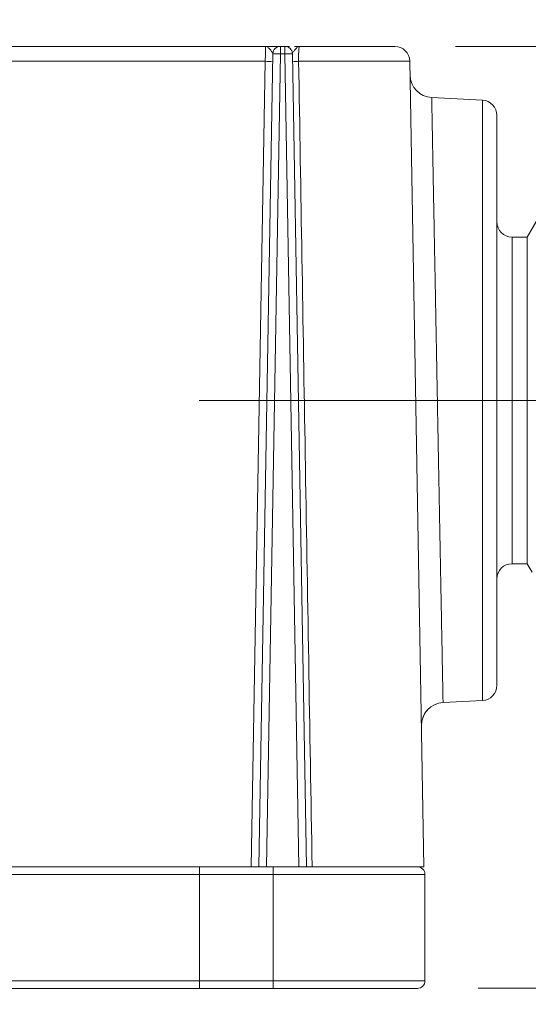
# Model space of a CAD drawing. Header units: millimetres. Extents: x 0 to 420, y 0 to 297.
# Tile 32 of 91: x 161 to 169, y 129 to 145. Entities that reach past the tile are written whole.
import ezdxf

# ---------------------------------------------------------------- set-up
doc = ezdxf.new("R2010")
doc.units = ezdxf.units.MM
doc.linetypes.add('CENTERX2', pattern=[20.32, 12.7, -2.54, 2.54, -2.54])
doc.styles.add('SLDTEXTSTYLE0', font='TXT', dxfattribs={"width": 0.75})
doc.dimstyles.new('SLDDIMSTYLE0', dxfattribs={"dimtxt": 3.5, "dimasz": 3.302, "dimexe": 0, "dimexo": 0.0625, "dimgap": 0.875, "dimtad": 2, "dimlfac": 2, "dimrnd": 1e-09, "dimzin": 4, "dimdsep": 46, "dimtxsty": 'SLDTEXTSTYLE0', "dimsah": 1, "dimcen": 0.09, "dimadec": 0, "dimazin": 1, "dimtfac": 1, "dimtofl": 0, "dimtmove": 0, "dimatfit": 3, "dimfxl": 1, "dimfrac": 2, "dimtolj": 1, "dimtzin": 12, "dimarcsym": 0})
doc.dimstyles.new('SLDDIMSTYLE5', dxfattribs={"dimtxt": 3.5, "dimasz": 3.302, "dimexe": 0, "dimexo": 0.0625, "dimgap": 0.875, "dimtad": 2, "dimdec": 4, "dimlfac": 2, "dimzin": 12, "dimdsep": 46, "dimtxsty": 'SLDTEXTSTYLE0', "dimsah": 1, "dimcen": 0.09, "dimazin": 3, "dimtfac": 1, "dimtofl": 0, "dimtmove": 0, "dimatfit": 3, "dimfxl": 1, "dimfrac": 2, "dimtolj": 1, "dimtzin": 12, "dimarcsym": 0})
doc.dimstyles.new('SLDDIMSTYLE6', dxfattribs={"dimtxt": 3.5, "dimasz": 3.302, "dimexe": 0, "dimexo": 0.0625, "dimgap": 0.875, "dimtad": 2, "dimlfac": 2, "dimrnd": 1e-09, "dimzin": 4, "dimdsep": 46, "dimtxsty": 'SLDTEXTSTYLE0', "dimsah": 1, "dimcen": 0.09, "dimadec": 0, "dimazin": 1, "dimtfac": 1, "dimtmove": 0, "dimatfit": 0, "dimfxl": 1, "dimfrac": 2, "dimtolj": 1, "dimtzin": 12, "dimarcsym": 0})
doc.dimstyles.new('SLDDIMSTYLE7', dxfattribs={"dimtxt": 3.5, "dimasz": 3.302, "dimexe": 0, "dimexo": 0.0625, "dimgap": 0.875, "dimtad": 2, "dimdec": 6, "dimlfac": 2, "dimrnd": 1e-09, "dimzin": 12, "dimdsep": 46, "dimtxsty": 'SLDTEXTSTYLE0', "dimsah": 1, "dimcen": 0.09, "dimadec": 0, "dimazin": 3, "dimtfac": 1, "dimtmove": 0, "dimatfit": 0, "dimfxl": 1, "dimfrac": 2, "dimtolj": 1, "dimtzin": 12, "dimarcsym": 0})
doc.dimstyles.new('SLDDIMSTYLE8', dxfattribs={"dimtxt": 3.5, "dimasz": 3.302, "dimexe": 0, "dimexo": 0.0625, "dimgap": 0.875, "dimtad": 2, "dimlfac": 2, "dimrnd": 1e-09, "dimzin": 12, "dimdsep": 46, "dimtxsty": 'SLDTEXTSTYLE0', "dimsah": 1, "dimcen": 0.09, "dimadec": 0, "dimazin": 3, "dimtfac": 1, "dimtmove": 0, "dimatfit": 0, "dimfxl": 1, "dimfrac": 2, "dimtolj": 1, "dimtzin": 12, "dimarcsym": 0})

# ---------------------------------------------------------------- blocks, each defined once
blk = doc.blocks.new('_D_9')
at = {"color": 7, "linetype": 'Continuous', "lineweight": 0}
for start, end in [(50, 78.9971), (0, 50), (331.0029, 0)]:
    blk.add_arc((141.097, 131.005), 12.194, start, end, dxfattribs=at)
for points in [[(148.935, 140.346), (146.42, 142.545), (145.875, 141.688)], [(153.291, 131.005), (152.352, 127.799), (153.359, 127.665)]]:
    blk.add_solid(points, dxfattribs=at)
at = {"color": 7, "linetype": 'Continuous', "lineweight": 0, "insert": (154.866, 141.098), "char_height": 3.5, "attachment_point": 1, "rotation": 294.3455, "style": 'SLDTEXTSTYLE0'}
blk.add_mtext('50°', dxfattribs=at)
blk = doc.blocks.new('_D_10')
at = {"color": 7, "linetype": 'Continuous', "lineweight": 0}
for p, q in [((174.414, 135.367), (174.414, 116.701)), ((167.281, 128.255), (167.281, 116.701)), ((167.281, 117.701), (160.931, 117.701)), ((167.281, 117.701), (174.414, 117.701)), ((174.414, 117.701), (191.987, 117.701))]:
    blk.add_line(p, q, dxfattribs=at)
for points in [[(167.281, 117.701), (163.979, 118.209), (163.979, 117.193)], [(174.414, 117.701), (177.716, 117.193), (177.716, 118.209)]]:
    blk.add_solid(points, dxfattribs=at)
at = {"color": 7, "linetype": 'Continuous', "lineweight": 0, "insert": (180.35, 122.213), "char_height": 3.5, "attachment_point": 1, "style": 'SLDTEXTSTYLE0'}
blk.add_mtext('14.30', dxfattribs=at)
blk = doc.blocks.new('_D_11')
at = {"color": 7, "linetype": 'Continuous', "lineweight": 0}
for p, q in [((192.765, 144.63), (192.765, 150.98)), ((167.782, 144.63), (193.765, 144.63)), ((192.765, 129.13), (192.765, 144.63)), ((168.156, 129.13), (193.765, 129.13)), ((192.765, 129.13), (192.765, 122.78))]:
    blk.add_line(p, q, dxfattribs=at)
for points in [[(192.765, 144.63), (193.273, 147.932), (192.257, 147.932)], [(192.765, 129.13), (192.257, 125.828), (193.273, 125.828)]]:
    blk.add_solid(points, dxfattribs=at)
at = {"color": 7, "linetype": 'Continuous', "lineweight": 0, "insert": (188.253, 134.561), "char_height": 3.5, "attachment_point": 1, "rotation": 90, "style": 'SLDTEXTSTYLE0'}
blk.add_mtext('31', dxfattribs=at)
blk = doc.blocks.new('_D_12')
at = {"color": 7, "linetype": 'Continuous', "lineweight": 0}
for p, q in [((182.324, 144.63), (182.324, 160.601)), ((167.782, 144.63), (183.324, 144.63)), ((182.324, 138.805), (182.324, 144.63)), ((177.414, 138.805), (183.324, 138.805)), ((182.324, 138.805), (182.324, 132.455))]:
    blk.add_line(p, q, dxfattribs=at)
for points in [[(182.324, 144.63), (182.832, 147.932), (181.816, 147.932)], [(182.324, 138.805), (181.816, 135.503), (182.832, 135.503)]]:
    blk.add_solid(points, dxfattribs=at)
at = {"color": 7, "linetype": 'Continuous', "lineweight": 0, "insert": (177.812, 148.964), "char_height": 3.5, "attachment_point": 1, "rotation": 90, "style": 'SLDTEXTSTYLE0'}
blk.add_mtext('11.65', dxfattribs=at)
blk = doc.blocks.new('_D_13')
at = {"color": 7, "linetype": 'Continuous', "lineweight": 0}
for p, q in [((174.414, 135.367), (174.414, 120.454)), ((46.031, 130.13), (46.031, 120.454)), ((174.414, 121.454), (46.031, 121.454))]:
    blk.add_line(p, q, dxfattribs=at)
for points in [[(46.031, 121.454), (49.333, 120.946), (49.333, 121.962)], [(174.414, 121.454), (171.112, 121.962), (171.112, 120.946)]]:
    blk.add_solid(points, dxfattribs=at)
at = {"color": 7, "linetype": 'Continuous', "lineweight": 0, "insert": (103.111, 125.966), "char_height": 3.5, "attachment_point": 1, "style": 'SLDTEXTSTYLE0'}
blk.add_mtext('256.80', dxfattribs=at)

msp = doc.modelspace()

# ---------------------------------------------------------------- linework, layer by layer
at = {"color": 7, "linetype": 'Continuous', "lineweight": 15}
for p, q in [((164.65836667, 144.62971209), (153.11212742, 144.62971209)), ((164.77647328, 144.51742439), (164.78150242, 144.52938257)), ((164.90404212, 144.62971209), (164.90404212, 144.50688927)), ((164.90404212, 144.62971209), (164.97288548, 144.62971209)), ((164.97288548, 144.50688927), (164.97288548, 144.62971209)), ((164.99472314, 144.62971209), (165.05121344, 144.62971209)), ((165.09542518, 144.52938257), (165.10043197, 144.51740204)), ((165.13468229, 144.62971209), (165.21855348, 144.62971209)), ((153.11212742, 144.3840739), (164.65193682, 144.3840739)), ((164.65193682, 144.3840739), (164.42058139, 131.12971454)), ((164.54556488, 131.12971454), (164.77905863, 144.50688927)), ((164.67054092, 131.12971454), (164.90404212, 144.50688927)), ((164.97288548, 144.50688927), (164.90404212, 144.50688927)), ((164.97288548, 144.50688927), (165.20637923, 131.12971454)), ((165.09786152, 144.50688927), (165.33136272, 131.12971454)), ((167.03239732, 144.3840739), (165.20164811, 144.3840739)), ((167.26375275, 131.12971454), (167.03239732, 144.3840739)), ((168.22683715, 143.7437561), (167.39170157, 143.78752081)), ((168.22683715, 133.86566459), (168.22683715, 143.7437561)), ((169.14417499, 141.8047127), (168.96375173, 141.492213)), ((168.96375173, 141.492213), (168.7137475, 141.492213)), ((168.96375173, 141.492213), (168.96375173, 136.11720769)), ((168.7137475, 136.11720769), (168.96375173, 136.11720769)), ((168.96375173, 136.11720769), (169.04394233, 135.97832142)), ((167.57855468, 133.83168994), (168.22683715, 133.86566459)), ((151.08512991, 131.12971454), (164.42058139, 131.12971454)), ((163.57213908, 131.12971454), (163.57213908, 131.00470869)), ((164.54556488, 131.12971454), (164.42058139, 131.12971454)), ((164.54556488, 131.12971454), (164.67054092, 131.12971454)), ((164.67054092, 131.12971454), (165.20637923, 131.12971454)), ((164.7812044, 131.12971454), (164.7812044, 131.00470869)), ((165.20637923, 131.12971454), (165.33136272, 131.12971454)), ((165.42398089, 131.12971454), (167.26375275, 131.12971454)), ((151.13066041, 131.00470869), (163.57213908, 131.00470869)), ((163.57213908, 129.25470887), (163.57213908, 131.00470869)), ((163.57213908, 131.00470869), (164.7812044, 131.00470869)), ((164.7812044, 131.00470869), (167.28120201, 131.00470869)), ((164.7812044, 131.00470869), (164.7812044, 129.25470887)), ((167.28120201, 129.25470887), (167.28120201, 131.00470869)), ((163.57213908, 129.25470887), (151.13066041, 129.25470887)), ((163.57213908, 129.25470887), (163.57213908, 129.12971048)), ((164.7812044, 129.25470887), (163.57213908, 129.25470887)), ((163.57213908, 129.12971048), (164.7812044, 129.12971048)), ((164.7812044, 129.25470887), (164.7812044, 129.12971048)), ((164.7812044, 129.25470887), (167.28120201, 129.25470887))]:
    msp.add_line(p, q, dxfattribs=at)
at = {"color": 8, "linetype": 'Continuous', "lineweight": 15}
for p, q in [((168.7137475, 141.492213), (168.7137475, 138.80471407)), ((168.7137475, 138.80471407), (168.7137475, 136.11720769))]:
    msp.add_line(p, q, dxfattribs=at)
at = {"color": 7, "linetype": 'CENTERX2', "lineweight": 0}
msp.add_line((163.56622278, 138.8047113), (176.41375049, 138.8047113), dxfattribs=at)
at = {"color": 7, "linetype": 'Continuous', "lineweight": 15}
for centre, radius, start, end in [((164.90404271, 144.5047113), 0.125, 90, 179), ((164.9728818, 144.5047113), 0.125, 1, 90), ((166.7824328, 144.3797113), 0.25, 1, 90), ((164.71442857, 146.1725048), 1.78952237, 267.998772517, 272.001227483), ((164.84155037, 142.72336306), 1.78462068, 87.993273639, 92.006726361), ((165.0353735, 142.72371544), 1.78426838, 87.992996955, 92.007003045), ((165.1508277, 146.01261376), 1.62933262, 268.212601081, 271.787398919), ((167.41132799, 144.16201016), 0.375, 181, 267), ((168.21375049, 143.49409927), 0.25, 0, 87), ((168.71375049, 141.7422113), 0.25, 180.00000357, 270), ((168.71375049, 135.8672113), 0.25, 90, 179.99999643), ((168.21375049, 134.11532333), 0.25, 273, 0), ((167.59818106, 133.45720499), 0.375, 93, 181), ((167.15620556, 131.0047113), 0.125, 0, 90), ((167.15620556, 129.2547113), 0.125, 270, 0)]:
    msp.add_arc(centre, radius, start, end, dxfattribs=at)
for points, knots in [([(164.65193699, 144.3840744), (164.65223511, 144.39558823), (164.65282231, 144.41826601), (164.65364126, 144.45102618), (164.65439714, 144.48153827), (164.6550868, 144.50942318), (164.65571105, 144.53442664), (164.65626968, 144.55639774), (164.65676277, 144.57528011), (164.65719028, 144.59109781), (164.65755228, 144.60394422), (164.65784861, 144.61396219), (164.65807986, 144.6213556), (164.65824405, 144.62629451), (164.65834812, 144.62919596), (164.65836175, 144.62954235), (164.6583684, 144.6297113)], [0, 0, 0, 0, 0.0890155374, 0.1753261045, 0.258931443, 0.3398313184, 0.4180255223, 0.4935138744, 0.5662962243, 0.6363724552, 0.7037424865, 0.7684062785, 0.8303638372, 0.8896152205, 0.9461605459, 1, 1, 1, 1]), ([(164.6583684, 144.6297113), (164.6736998, 144.6297113), (164.68871446, 144.62057804), (164.71687409, 144.59508095), (164.72995986, 144.57959476), (164.76422192, 144.53828293), (164.77927668, 144.51920608), (164.77906175, 144.50689285)], [0, 0, 0, 0, 0.25, 0.25, 0.5, 0.5, 1, 1, 1, 1]), ([(164.6583684, 144.6297113), (164.68875304, 144.6297113), (164.74935232, 144.6297113), (164.81709897, 144.6297113), (164.85970801, 144.6297113), (164.8841931, 144.6297113), (164.90093769, 144.6297113), (164.90301549, 144.6297113), (164.90404271, 144.6297113)], [0, 0, 0, 0, 0.25029360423, 0.49918676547, 0.6249932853, 0.74978195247, 0.87629713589, 1, 1, 1, 1]), ([(165.09786276, 144.50689285), (165.0977546, 144.51308904), (165.10140153, 144.5207619), (165.11483279, 144.5408706), (165.12447791, 144.55329078), (165.14745032, 144.58143521), (165.1605715, 144.59703781), (165.18860501, 144.62160573), (165.20348624, 144.62971128), (165.21855611, 144.6297113)], [0, 0, 0, 0, 0.25, 0.25, 0.5, 0.5, 0.75, 0.75, 1, 1, 1, 1]), ([(165.21855611, 144.6297113), (165.21737143, 144.62927986), (165.21503279, 144.62842815), (165.21199052, 144.62164027), (165.20930448, 144.61124012), (165.20699517, 144.59726386), (165.205056, 144.58025665), (165.2029126, 144.55299548), (165.20120071, 144.51062836), (165.20050597, 144.44981838), (165.20126608, 144.40597014), (165.20164564, 144.3840744)], [0, 0, 0, 0, 0.08922292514, 0.17613338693, 0.2607337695, 0.34303579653, 0.42306253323, 0.50084999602, 0.66817647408, 0.83430303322, 1, 1, 1, 1]), ([(166.7824328, 144.6297113), (166.7824328, 144.6297113), (166.62753153, 144.6297113), (166.05902693, 144.6297113), (165.66230685, 144.6297113), (165.21855611, 144.6297113)], [0, 0, 0, 0, 0.5, 0.5, 1, 1, 1, 1]), ([(165.20164564, 144.3840744), (165.23770831, 142.22805966), (165.31160785, 137.80995929), (165.38593007, 133.39181792), (165.42398336, 131.1297113)], [0, 0, 0, 0, 0.4879958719, 1, 1, 1, 1]), ([(167.39170201, 143.78752409), (167.39171203, 143.78702177), (167.39173212, 143.78601459), (167.39189367, 143.77783973), (167.39215124, 143.7647037), (167.39251442, 143.74606125), (167.39298062, 143.72198247), (167.39355054, 143.69237905), (167.39422398, 143.65721349), (167.39500099, 143.61644297), (167.39588158, 143.57003482), (167.39686573, 143.51796272), (167.39795345, 143.46020802), (167.39914473, 143.3967597), (167.40043959, 143.32761473), (167.40183801, 143.25277824), (167.40334, 143.17226378), (167.40494556, 143.08609357), (167.40665468, 142.99429866), (167.40846738, 142.89691918), (167.41038362, 142.79400449), (167.41240351, 142.68561341), (167.41452665, 142.57181436), (167.41675459, 142.4526856), (167.41904312, 142.33036271), (167.42144898, 142.20304577), (167.42401907, 142.06859171), (167.4268285, 141.92218568), (167.42987901, 141.76332205), (167.43317012, 141.5915376), (167.43670202, 141.4064239), (167.44047468, 141.20764113), (167.44448813, 140.99493265), (167.44874239, 140.76814052), (167.45323747, 140.52722178), (167.45797337, 140.27226526), (167.46295016, 140.003509), (167.46816757, 139.72135762), (167.47362679, 139.42640048), (167.4793231, 139.11942651), (167.48323002, 138.91070371), (167.48521401, 138.8047113)], [0, 0, 0, 0, 0.0205964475, 0.0412968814, 0.0621012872, 0.0830096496, 0.1040219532, 0.1251381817, 0.1463583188, 0.1676823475, 0.1891102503, 0.2106420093, 0.2322776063, 0.2540170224, 0.2758602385, 0.2978072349, 0.3198579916, 0.3420124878, 0.3642707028, 0.3866326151, 0.4090982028, 0.4316674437, 0.4543403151, 0.4771167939, 0.4999968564, 0.5218502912, 0.5449574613, 0.5693182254, 0.5949324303, 0.6217999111, 0.6499204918, 0.6792939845, 0.7099201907, 0.7417989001, 0.7749298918, 0.8093129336, 0.8449477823, 0.8818341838, 0.919971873, 0.9593605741, 1, 1, 1, 1]), ([(168.46375049, 134.11532333), (168.46375049, 134.11532333), (168.46375049, 134.60940732), (168.46375049, 136.36821921), (168.46375049, 137.56104348), (168.46375049, 140.04837912), (168.46375049, 141.24120338), (168.46375049, 143.00001528), (168.46375049, 143.49409927), (168.46375049, 143.49409927)], [0, 0, 0, 0, 0.25, 0.25, 0.5, 0.5, 0.75, 0.75, 1, 1, 1, 1]), ([(167.48521401, 138.8047113), (167.48624361, 138.74977815), (167.48828665, 138.64077395), (167.49130771, 138.47874364), (167.49426608, 138.31963981), (167.49716042, 138.16360571), (167.49999109, 138.0107683), (167.502758, 137.86123955), (167.50546116, 137.71511686), (167.50810058, 137.57248367), (167.51067626, 137.43341011), (167.51318819, 137.29795361), (167.51563638, 137.16615951), (167.51802082, 137.03806172), (167.52034152, 136.91368332), (167.52259848, 136.79303722), (167.5247917, 136.67612677), (167.52692117, 136.56294636), (167.52898691, 136.45348204), (167.5309889, 136.34771212), (167.53292715, 136.24560773), (167.53480167, 136.14713342), (167.53661244, 136.05224769), (167.53835948, 135.96090354), (167.54004278, 135.87304899), (167.54166234, 135.78862758), (167.54321817, 135.70757888), (167.54471027, 135.62983892), (167.54613862, 135.55534069), (167.54750329, 135.48401449), (167.54880408, 135.41578864), (167.55004165, 135.35058877), (167.55236416, 135.22723811), (167.55563106, 135.05246916), (167.55962009, 134.83865526), (167.56322783, 134.64487143), (167.5664564, 134.47151954), (167.56930525, 134.31886187), (167.57177449, 134.18704867), (167.57386426, 134.07610315), (167.57557387, 133.98598654), (167.57690593, 133.91639105), (167.57785079, 133.86753054), (167.57844401, 133.83726193), (167.57851817, 133.83354212), (167.57855508, 133.83169106)], [0, 0, 0, 0, 0.0210924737, 0.0418539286, 0.0622843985, 0.0823839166, 0.1021525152, 0.1215902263, 0.140697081, 0.1594731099, 0.177918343, 0.1960328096, 0.2138165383, 0.2312695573, 0.248391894, 0.2651835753, 0.2816446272, 0.2977750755, 0.313574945, 0.3290442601, 0.3441830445, 0.3589913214, 0.3734691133, 0.387616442, 0.401433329, 0.4149197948, 0.4280758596, 0.440901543, 0.4533968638, 0.4655618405, 0.4773964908, 0.4889008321, 0.5000748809, 0.5438255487, 0.5871953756, 0.6301846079, 0.6727934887, 0.7150222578, 0.756871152, 0.7983404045, 0.8394302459, 0.8801409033, 0.9204726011, 0.9604255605, 1, 1, 1, 1]), ([(167.24615448, 133.58643918), (167.26030428, 133.62154226), (167.27832649, 133.6662521), (167.31406214, 133.70094974), (167.32174062, 133.70840518)], [0, 0, 0, 0, 0.7851311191, 1, 1, 1, 1]), ([(151.02698166, 131.1297113), (151.07975739, 131.1297113), (151.18521, 131.1297113), (151.34863856, 131.1297113), (151.51569927, 131.1297113), (151.68677995, 131.1297113), (151.86177685, 131.1297113), (152.04071766, 131.1297113), (152.22359488, 131.1297113), (152.41041047, 131.1297113), (152.60116372, 131.1297113), (152.79585509, 131.1297113), (152.99448298, 131.1297113), (153.19705283, 131.1297113), (153.56329366, 131.1297113), (154.10905817, 131.1297113), (154.85876423, 131.1297113), (155.64399167, 131.1297113), (156.46201142, 131.1297113), (157.30761325, 131.1297113), (158.17528168, 131.1297113), (159.06147363, 131.1297113), (159.95803061, 131.1297113), (160.8635968, 131.1297113), (161.61948097, 131.1297113), (162.22326922, 131.1297113), (162.67215652, 131.1297113), (163.12187167, 131.1297113), (163.4220036, 131.1297113), (163.57214178, 131.1297113)], [0, 0, 0, 0, 0.0190114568, 0.0379873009, 0.0569339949, 0.0758580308, 0.0947659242, 0.1136642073, 0.1325594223, 0.1514581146, 0.170366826, 0.1892920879, 0.2082404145, 0.2272182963, 0.2462321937, 0.3094232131, 0.3726315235, 0.4363128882, 0.5000116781, 0.5636930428, 0.6273918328, 0.6905828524, 0.7537911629, 0.8160233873, 0.8782734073, 0.9087151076, 0.939132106, 0.9695514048, 1, 1, 1, 1]), ([(165.42398336, 131.1297113), (165.39750379, 131.1297113), (165.37389102, 131.1297113), (165.34053807, 131.1297113), (165.33136233, 131.1297113), (165.33136233, 131.1297113)], [0, 0, 0, 0, 0.5, 0.5, 1, 1, 1, 1]), ([(165.42398089, 131.12971454), (165.50216579, 131.12971454), (165.73932487, 131.12971454), (166.09074477, 131.12971454), (166.47347898, 131.12971454), (166.7793999, 131.12971454), (167.07573664, 131.12971454), (167.12450273, 131.12971454), (167.15620362, 131.12971454)], [0, 0, 0, 0, 0.0769430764, 0.2333922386, 0.3931604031, 0.5529285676, 0.7093766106, 1, 1, 1, 1])]:
    msp.add_open_spline(points, degree=3, knots=knots, dxfattribs=at)
for points in [[(151.02698166, 129.1297113), (153.83754083, 129.1297113), (158.54077586, 129.1297113), (163.57214178, 129.1297113)], [(164.78120556, 129.1297113), (166.0920037, 129.1297113), (167.15620556, 129.1297113), (167.15620556, 129.1297113)]]:
    msp.add_open_spline(points, degree=3, dxfattribs=at)

# ---------------------------------------------------------------- dimensions: what is measured, and where the dimension line sits
at = {"color": 7, "linetype": 'Continuous', "lineweight": 0}
for base, p1, dimstyle, picture, middle in [((182.32382222, 144.6297113), (176.41375049, 138.8047113), 'SLDDIMSTYLE8', '_D_12', (182.32382222, 154.78268205)), ((192.76513709, 144.6297113), (167.15620556, 129.1297113), 'SLDDIMSTYLE7', '_D_11', (192.76513709, 137.14664103))]:
    dim = msp.add_linear_dim(base=base, p1=p1, p2=(166.7824328, 144.6297113), angle=90, dimstyle=dimstyle, dxfattribs=at)
    dim.commit()
    dim.dimension.update_dxf_attribs({"geometry": picture, "text_midpoint": middle, "dimtype": 160})
dim = msp.add_angular_dim_2l(base=(152.14821889, 136.1582061), line1=((144.51292077, 135.07622679), (152.15457511, 144.18319581)), line2=((48.52006647, 131.0047113), (167.28120556, 131.0047113)), dimstyle='SLDDIMSTYLE5', dxfattribs=at)
dim.commit()
dim.dimension.update_dxf_attribs({"geometry": '_D_9', "text_midpoint": (152.20636471, 136.03162952), "dimtype": 162})
for base, p1, p2, dimstyle, picture, middle in [((46.03120556, 121.45398825), (174.41375049, 136.3672113), (46.03120556, 131.1297113), 'SLDDIMSTYLE0', '_D_13', (110.22247802, 121.45398825)), ((174.41375049, 117.70097848), (167.28120556, 129.2547113), (174.41375049, 136.3672113), 'SLDDIMSTYLE6', '_D_10', (186.16867018, 117.70097848))]:
    dim = msp.add_linear_dim(base=base, p1=p1, p2=p2, dimstyle=dimstyle, dxfattribs=at)
    dim.commit()
    dim.dimension.update_dxf_attribs({"geometry": picture, "text_midpoint": middle, "dimtype": 160})

doc.saveas('drawing.dxf')
